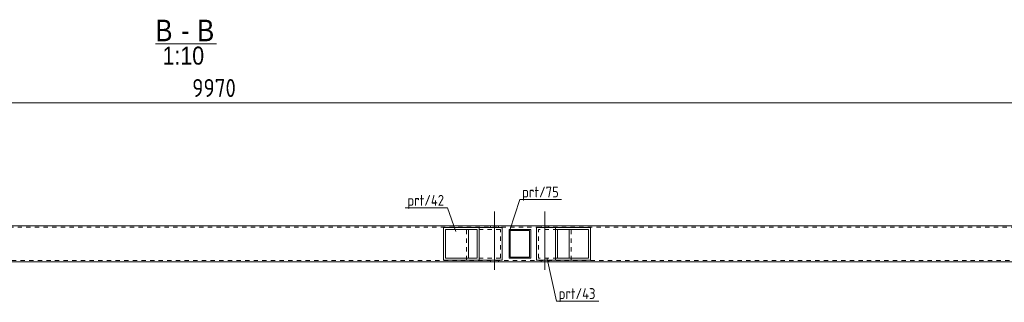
# Model space of a CAD drawing. Header units: millimetres. Extents: x 1 to 1188, y 1 to 840.
# Tile 2 of 6: x 540 to 814, y 251 to 330. Entities that reach past the tile are written whole.
import ezdxf

# ---------------------------------------------------------------- set-up
doc = ezdxf.new("R2010")
doc.units = ezdxf.units.MM
doc.header["$LTSCALE"] = 0.6
doc.linetypes.add('XKITLINE00', pattern=[0])
doc.linetypes.add('XKITLINE02', pattern=[4, 2, -2])
for name, color, linetype, lineweight in [('Bolt', 7, 'Continuous', 0), ('OtherObjectType', 1, 'Continuous', 0), ('Part', 2, 'Continuous', 0), ('PartMark', 3, 'Continuous', 0), ('Z-DIMENSIONS', 1, 'Continuous', 0)]:
    doc.layers.add(name, color=color, linetype=linetype, lineweight=lineweight)
doc.styles.add('ARIAL', font='ARIAL.TTF')
doc.styles.add('ISOCPEUR', font='ISOCPEUR.TTF')

msp = doc.modelspace()

# ---------------------------------------------------------------- linework, layer by layer
at = {"layer": 'Bolt', "color": 4, "linetype": 'XKITLINE00', "lineweight": 0}
for p, q in [((672.3, 260.01), (672.3, 276.26)), ((686.3, 260.01), (686.3, 276.26)), ((671.2, 271.86), (671.2, 272.26)), ((673.4, 271.86), (673.4, 272.26)), ((685.2, 271.86), (685.2, 272.26)), ((687.4, 271.86), (687.4, 272.26)), ((671.2, 262.26), (671.2, 262.66)), ((673.4, 262.26), (673.4, 262.66)), ((685.2, 262.26), (685.2, 262.66)), ((687.4, 262.26), (687.4, 262.66))]:
    msp.add_line(p, q, dxfattribs=at)
at = {"layer": 'OtherObjectType', "color": 6, "linetype": 'XKITLINE00', "lineweight": 0}
msp.add_line((578.07, 322.84), (595.01, 322.84), dxfattribs=at)
at = {"layer": 'Part', "color": 2, "linetype": 'XKITLINE00', "lineweight": 0}
for p, q in [((930.57, 272.26), (95.8, 272.26)), ((658.08, 262.76), (658.08, 271.76)), ((658.08, 271.76), (674.45, 271.76)), ((658.63, 263.26), (658.63, 271.26)), ((667.47, 271.26), (658.63, 271.26)), ((665.06, 263.26), (665.06, 271.26)), ((667.47, 263.26), (667.47, 271.26)), ((668.02, 271.76), (668.02, 262.76)), ((674.45, 271.76), (674.45, 262.76)), ((676.33, 263.26), (676.33, 271.26)), ((682.33, 271.26), (676.33, 271.26)), ((676.63, 270.96), (682.03, 270.96)), ((676.63, 263.56), (676.63, 270.96)), ((682.03, 270.96), (682.03, 263.56)), ((682.33, 263.26), (682.33, 271.26)), ((683.94, 262.76), (683.94, 271.76)), ((683.94, 271.76), (698.91, 271.76)), ((689.26, 262.76), (689.26, 271.76)), ((689.8, 263.26), (689.8, 271.26)), ((689.8, 271.26), (698.38, 271.26)), ((693.06, 263.26), (693.06, 271.26)), ((698.38, 263.26), (698.38, 271.26)), ((698.91, 271.76), (698.91, 262.76)), ((674.45, 262.76), (658.08, 262.76)), ((658.63, 263.26), (667.47, 263.26)), ((682.33, 263.26), (676.33, 263.26)), ((682.03, 263.56), (676.63, 263.56)), ((698.91, 262.76), (683.94, 262.76)), ((698.38, 263.26), (689.8, 263.26)), ((930.57, 262.26), (95.8, 262.26))]:
    msp.add_line(p, q, dxfattribs=at)
at = {"layer": 'Part', "color": 7, "linetype": 'XKITLINE02', "lineweight": 0}
for p, q in [((95.8, 271.86), (930.57, 271.86)), ((664.51, 262.76), (664.51, 271.76)), ((673.9, 271.26), (667.47, 271.26)), ((673.9, 271.26), (667.47, 271.26)), ((673.9, 263.26), (673.9, 271.26)), ((689.8, 271.26), (684.48, 271.26)), ((684.48, 263.26), (684.48, 271.26)), ((693.59, 262.76), (693.59, 271.76)), ((930.57, 262.66), (95.8, 262.66)), ((673.9, 263.26), (667.47, 263.26)), ((689.8, 263.26), (684.48, 263.26))]:
    msp.add_line(p, q, dxfattribs=at)
at = {"layer": 'PartMark', "color": 7, "linetype": 'XKITLINE00', "lineweight": 0}
for p, q in [((676.5, 271.04), (679.35, 279.57)), ((679.35, 279.57), (690.86, 279.57)), ((647.46, 277.26), (659.23, 277.26)), ((661.56, 270.67), (659.23, 277.26)), ((686.89, 263.09), (689.48, 251.33)), ((689.48, 251.33), (701.25, 251.33))]:
    msp.add_line(p, q, dxfattribs=at)
at = {"layer": 'Z-DIMENSIONS', "color": 7, "linetype": 'XKITLINE00', "lineweight": 0}
msp.add_line((95.8, 306.49), (1092.8, 306.49), dxfattribs=at)

# ---------------------------------------------------------------- texts
at = {"layer": 'OtherObjectType', "color": 6, "style": 'ARIAL', "width": 0.85}
for s, height, p in [('B', 6, (578.07, 323.59)), ('B', 6, (589.67, 323.59)), ('-', 6, (585.2, 323.59)), ('1:10', 5, (580.05, 317.09))]:
    msp.add_text(s, height=height, dxfattribs=at).set_placement(p)
at = {"layer": 'PartMark', "color": 3, "style": 'ISOCPEUR', "width": 0.85}
for s, p in [('prt/75', (679.95, 280.17)), ('prt/42', (648.06, 277.86)), ('prt/43', (690.08, 251.93))]:
    msp.add_text(s, height=3, dxfattribs=at).set_placement(p)
at = {"layer": 'Z-DIMENSIONS', "color": 3, "style": 'ISOCPEUR', "width": 0.85}
msp.add_text('9970', height=5, dxfattribs=at).set_placement((588.28, 308.09))

doc.saveas('drawing.dxf')
